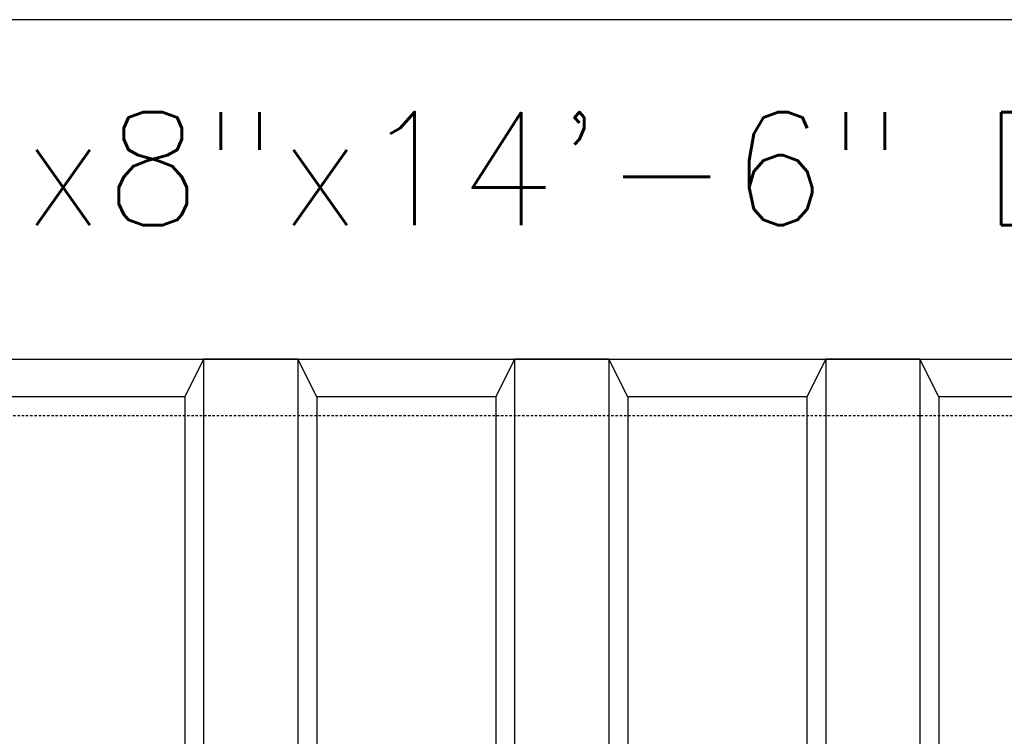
# Model space of a CAD drawing. Extents: x 1081 to 2220, y 0 to 2796.
# Tile 125 of 161: x 1747 to 1799, y 1360 to 1398. Entities that reach past the tile are written whole.
import ezdxf

# ---------------------------------------------------------------- set-up
doc = ezdxf.new("R2010")
doc.units = 0
doc.header["$MEASUREMENT"] = 0
doc.linetypes.add('HIDDEN3', pattern=[0.1875, 0.125, -0.0625])
for name, color, linetype in [('TANK-ANCHOR', 4, 'CONTINUOUS'), ('TANK-UST', 5, 'CONTINUOUS'), ('TANK-UST-RIB', 7, 'CONTINUOUS'), ('TEXT', 3, 'CONTINUOUS')]:
    doc.layers.add(name, color=color, linetype=linetype)
doc.styles.add('SIMPLEX', font='simplex')

msp = doc.modelspace()

# ---------------------------------------------------------------- linework, layer by layer
at = {"layer": 'TANK-ANCHOR'}
msp.add_lwpolyline([(1699.87181, 1380.01839), (1873.87181, 1380.01839), (1873.87181, 1398.01839), (1699.87181, 1398.01839)], close=True, dxfattribs=at)
at = {"layer": 'TANK-ANCHOR', "color": 7}
for points in [[(1783.87181, 1389.76839), (1783.87181, 1388.26839), (1747.87181, 1388.26839), (1747.87181, 1389.76839)], [(1825.87181, 1389.76839), (1825.87181, 1388.26839), (1789.87181, 1388.26839), (1789.87181, 1389.76839)]]:
    msp.add_lwpolyline(points, close=True, dxfattribs=at)
at = {"layer": 'TANK-UST'}
msp.add_lwpolyline([(1816.90166, 1256.01839, 0.95464484), (1816.90166, 1378.01839), (1812.38499, 1378.01839), (1811.38499, 1380.01839), (1806.38499, 1380.01839), (1805.38499, 1378.01839), (1795.88499, 1378.01839), (1794.88499, 1380.01839), (1789.88499, 1380.01839), (1788.88499, 1378.01839), (1779.38499, 1378.01839), (1778.38499, 1380.01839), (1773.38499, 1380.01839), (1772.38499, 1378.01839), (1762.88499, 1378.01839), (1761.88499, 1380.01839), (1756.88499, 1380.01839), (1755.88499, 1378.01839), (1746.38499, 1378.01839)], format="xyb", dxfattribs=at)
at = {"layer": 'TANK-UST', "color": 2, "linetype": 'HIDDEN3'}
msp.add_lwpolyline([(1812.38499, 1257.01839), (1816.87819, 1257.01839, 0.95428002), (1816.87819, 1377.01839), (1812.38499, 1377.01839), (1587.38499, 1377.01839), (1582.87228, 1377.01839, 0.95395472), (1582.87228, 1257.01839), (1587.38499, 1257.01839)], format="xyb", close=True, dxfattribs=at)
at = {"layer": 'TANK-UST-RIB'}
for p, q in [((1756.88499, 1380.01839), (1756.88499, 1329.29803)), ((1761.88499, 1380.01839), (1761.88499, 1334.7943)), ((1773.38499, 1380.01839), (1773.38499, 1339.5168)), ((1778.38499, 1380.01839), (1778.38499, 1339.5211)), ((1789.88499, 1380.01839), (1789.88499, 1334.82476)), ((1794.88499, 1380.01839), (1794.88499, 1329.35777)), ((1755.88499, 1378.01839), (1755.88499, 1327.58962)), ((1762.88499, 1378.01839), (1762.88499, 1335.53924)), ((1772.38499, 1378.01839), (1772.38499, 1339.38219)), ((1779.38499, 1378.01839), (1779.38499, 1339.38825)), ((1788.88499, 1378.01839), (1788.88499, 1335.56639)), ((1795.88499, 1378.01839), (1795.88499, 1327.66259))]:
    msp.add_line(p, q, dxfattribs=at)

# ---------------------------------------------------------------- next in the draw order: texts
at = {"layer": 'TEXT', "insert": (1783.88948, 1393.11548), "char_height": 6, "width": 110.8571429, "attachment_point": 2, "style": 'SIMPLEX', "bg_fill": 3, "box_fill_scale": 1, "bg_fill_color": 256, "bg_fill_transparency": 0}
msp.add_mtext('18"x8"x14\'-6" DEADMAN', dxfattribs=at)

doc.saveas('drawing.dxf')
